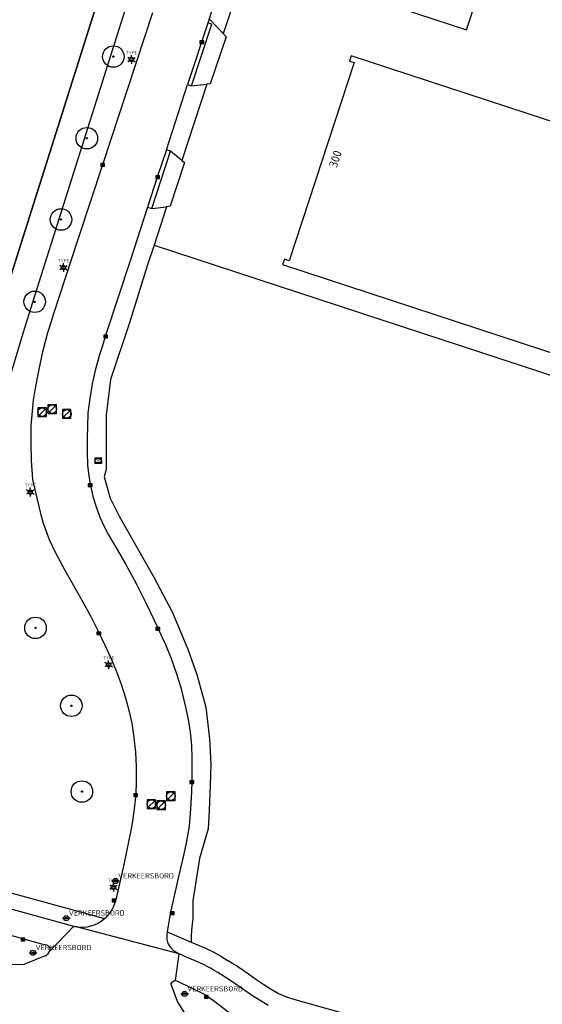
# Model space of a CAD drawing. Header units: metres. Extents: x 102000 to 105000, y 414600 to 420766.
# Tile 200 of 256: x 103203 to 103264, y 420280 to 420395. Entities that reach past the tile are written whole.
import ezdxf
from ezdxf.enums import TextEntityAlignment as Align

# ---------------------------------------------------------------- set-up
doc = ezdxf.new("R2010")
doc.units = ezdxf.units.M
doc.layers.get('0').update_dxf_attribs({"color": 8})
doc.styles.add('MtXpl_NLCS-ISO', font='NLCS-ISO.ttf')
doc.styles.add('NLCS-ISO', font='NLCS-ISO.ttf')

msp = doc.modelspace()

# ---------------------------------------------------------------- hatches: boundary and pattern name
at = {"ltscale": 0.1}
h = msp.add_hatch(color=256, dxfattribs=at)
edge = h.paths.add_edge_path()
edge.add_arc((103213.96, 420390.54), 0.075, 0, 360)
h = msp.add_hatch(color=256, dxfattribs=at)
edge = h.paths.add_edge_path()
edge.add_arc((103210.88, 420381.05), 0.075, 0, 360)
h = msp.add_hatch(color=256, dxfattribs=at)
edge = h.paths.add_edge_path()
edge.add_arc((103207.88, 420371.6), 0.075, 0, 360)
h = msp.add_hatch(color=256, dxfattribs=at)
edge = h.paths.add_edge_path()
edge.add_arc((103204.82, 420362.04), 0.075, 0, 360)
h = msp.add_hatch(color=256, dxfattribs=at)
edge = h.paths.add_edge_path()
edge.add_arc((103204.91, 420324.14), 0.075, 0, 360)
h = msp.add_hatch(color=256, dxfattribs=at)
edge = h.paths.add_edge_path()
edge.add_arc((103209.08, 420315.09), 0.075, 0, 360)
h = msp.add_hatch(color=256, dxfattribs=at)
edge = h.paths.add_edge_path()
edge.add_arc((103210.3, 420305.12), 0.075, 0, 360)

# ---------------------------------------------------------------- linework, layer by layer
for p, q in [((103254.98, 420393.64), (103275.84, 420457.08)), ((103200.89, 420361.37), (103212.86, 420399.25)), ((103212.86, 420399.25), (103200.89, 420361.37)), ((103228.53, 420398.75), (103226.98, 420393.99)), ((103204.15, 420360.54), (103215.93, 420397.85)), ((103240.25, 420398.48), (103254.98, 420393.64)), ((103225.07, 420394.83), (103225.91, 420397.4)), ((103218.49, 420395.61), (103212.72, 420378.07)), ((103224.94, 420394.44), (103222.58, 420387.28)), ((103223.04, 420387.14), (103225.39, 420394.29)), ((103225.07, 420394.83), (103224.94, 420394.44)), ((103225.39, 420394.29), (103224.94, 420394.44)), ((103225.26, 420394.77), (103225.07, 420394.83)), ((103226.72, 420393.21), (103225.26, 420394.77)), ((103226.98, 420393.99), (103226.72, 420393.21)), ((103226.72, 420393.21), (103227.06, 420392.84)), ((103224.01, 420392.05), (103224.46, 420392.35)), ((103224.46, 420392.05), (103224.01, 420392.35)), ((103224.46, 420392.35), (103224.01, 420392.35)), ((103224.01, 420392.35), (103224.01, 420392.05)), ((103224.01, 420392.05), (103224.46, 420392.05)), ((103224.46, 420392.05), (103224.46, 420392.35)), ((103227.06, 420392.84), (103225.22, 420387.38)), ((103215.83, 420390.29), (103216.29, 420390.29)), ((103215.83, 420390.09), (103216.29, 420390.09)), ((103241.95, 420389.84), (103234.37, 420366.79)), ((103241.6, 420390.61), (103241.4, 420390.02)), ((103241.4, 420390.02), (103241.95, 420389.84)), ((103278.34, 420378.55), (103241.6, 420390.61)), ((103220.12, 420379.71), (103222.58, 420387.28)), ((103224.8, 420387.33), (103221.9, 420378.47)), ((103222.58, 420387.28), (103223.04, 420387.14)), ((103223.04, 420387.14), (103224.8, 420387.33)), ((103225.22, 420387.38), (103224.8, 420387.33)), ((103218.42, 420372.87), (103220.58, 420379.56)), ((103220.12, 420379.71), (103219.1, 420376.63)), ((103220.58, 420379.56), (103220.12, 420379.71)), ((103221.9, 420378.47), (103220.58, 420379.56)), ((103222.21, 420378.21), (103220.55, 420373.14)), ((103221.9, 420378.47), (103222.21, 420378.21)), ((103212.72, 420378.07), (103209.83, 420369.29)), ((103212.49, 420377.82), (103212.94, 420378.12)), ((103212.94, 420377.82), (103212.49, 420378.12)), ((103212.94, 420378.12), (103212.49, 420378.12)), ((103212.49, 420378.12), (103212.49, 420377.82)), ((103212.49, 420377.82), (103212.94, 420377.82)), ((103212.94, 420377.82), (103212.94, 420378.12)), ((103219.1, 420376.63), (103217.93, 420373.03)), ((103218.88, 420376.38), (103219.33, 420376.68)), ((103219.33, 420376.38), (103218.88, 420376.68)), ((103219.33, 420376.68), (103218.88, 420376.68)), ((103218.88, 420376.68), (103218.88, 420376.38)), ((103218.88, 420376.38), (103219.33, 420376.38)), ((103219.33, 420376.38), (103219.33, 420376.68)), ((103217.93, 420373.03), (103215.95, 420366.91)), ((103217.93, 420373.03), (103218.42, 420372.87)), ((103218.42, 420372.87), (103220.14, 420373.09)), ((103220.14, 420373.09), (103218.69, 420368.63)), ((103220.55, 420373.14), (103220.14, 420373.09)), ((103209.83, 420369.29), (103206.98, 420360.54)), ((103218.69, 420368.63), (103217.94, 420366.35)), ((103218.69, 420368.63), (103313.39, 420337.53)), ((103215.95, 420366.91), (103213.06, 420358.12)), ((103233.82, 420366.98), (103233.62, 420366.38)), ((103234.37, 420366.79), (103233.82, 420366.98)), ((103207.93, 420366.12), (103208.39, 420366.12)), ((103207.93, 420365.92), (103208.39, 420365.92)), ((103217.94, 420366.35), (103215.85, 420359.61)), ((103233.62, 420366.38), (103270.37, 420354.31)), ((103203.2, 420357.52), (103204.15, 420360.54)), ((103206.77, 420359.87), (103206.32, 420358.43)), ((103206.98, 420360.54), (103206.77, 420359.87)), ((103215.85, 420359.61), (103213.63, 420353.01)), ((103206.32, 420358.43), (103205.86, 420356.67)), ((103213.06, 420358.12), (103212.68, 420356.93)), ((103212.84, 420357.87), (103213.29, 420358.17)), ((103213.29, 420357.87), (103212.84, 420358.17)), ((103213.29, 420358.17), (103212.84, 420358.17)), ((103212.84, 420358.17), (103212.84, 420357.87)), ((103212.84, 420357.87), (103213.29, 420357.87)), ((103213.29, 420357.87), (103213.29, 420358.17)), ((103196.1, 420333.64), (103203.2, 420357.52)), ((103205.86, 420356.67), (103205.74, 420356.23)), ((103212.68, 420356.93), (103212.34, 420355.87)), ((103205.74, 420356.23), (103205.25, 420354.01)), ((103212.34, 420355.87), (103211.89, 420354.21)), ((103211.89, 420354.21), (103211.51, 420352.52)), ((103205.25, 420354.01), (103204.83, 420351.77)), ((103213.63, 420353.01), (103213.14, 420348.86)), ((103211.51, 420352.52), (103211.21, 420350.82)), ((103204.83, 420351.77), (103204.65, 420350.62)), ((103211.21, 420350.82), (103210.99, 420349.11)), ((103204.65, 420350.62), (103204.36, 420347.61)), ((103206.2, 420349.71), (103205.2, 420349.71)), ((103205.2, 420349.71), (103205.2, 420348.71)), ((103205.34, 420348.85), (103206.05, 420349.56)), ((103206.2, 420348.71), (103206.2, 420349.71)), ((103207.36, 420350.05), (103206.36, 420350.05)), ((103206.36, 420350.05), (103206.36, 420349.05)), ((103206.5, 420349.2), (103207.21, 420349.91)), ((103207.36, 420349.05), (103207.36, 420350.05)), ((103205.2, 420348.71), (103206.2, 420348.71)), ((103206.36, 420349.05), (103207.36, 420349.05)), ((103209.03, 420349.51), (103208.03, 420349.51)), ((103208.03, 420349.51), (103208.03, 420348.51)), ((103208.03, 420348.51), (103209.03, 420348.51)), ((103208.18, 420348.66), (103208.89, 420349.36)), ((103209.03, 420348.51), (103209.03, 420349.51)), ((103210.99, 420349.11), (103210.91, 420346.12)), ((103213.14, 420348.86), (103213.11, 420342.54)), ((103204.36, 420347.61), (103204.37, 420345.6)), ((103210.91, 420346.12), (103210.9, 420344.58)), ((103204.37, 420345.6), (103204.41, 420343.61)), ((103210.9, 420344.58), (103210.96, 420343.09)), ((103211.84, 420343.92), (103212.54, 420343.94)), ((103211.86, 420343.23), (103211.84, 420343.92)), ((103212.54, 420343.94), (103212.58, 420343.26)), ((103204.41, 420343.61), (103204.58, 420341.38)), ((103210.96, 420343.09), (103211.07, 420342.07)), ((103212.58, 420343.26), (103211.86, 420343.23)), ((103211.07, 420342.07), (103211.25, 420340.83)), ((103213.11, 420342.54), (103212.88, 420341.68)), ((103212.88, 420341.68), (103213.57, 420339.22)), ((103204.58, 420341.38), (103205.06, 420339.2)), ((103211.03, 420340.58), (103211.48, 420340.88)), ((103211.48, 420340.58), (103211.03, 420340.88)), ((103211.48, 420340.88), (103211.03, 420340.88)), ((103211.03, 420340.88), (103211.03, 420340.58)), ((103211.03, 420340.58), (103211.48, 420340.58)), ((103211.25, 420340.83), (103211.52, 420339.64)), ((103211.48, 420340.58), (103211.48, 420340.88)), ((103204.07, 420340.03), (103204.54, 420340.03)), ((103204.07, 420339.83), (103204.54, 420339.83)), ((103211.52, 420339.64), (103211.58, 420339.42)), ((103211.58, 420339.42), (103211.95, 420338.2)), ((103213.57, 420339.22), (103214.63, 420337.14)), ((103205.06, 420339.2), (103205.55, 420337.28)), ((103211.95, 420338.2), (103212.39, 420337)), ((103205.55, 420337.28), (103205.82, 420336.33)), ((103212.39, 420337), (103212.91, 420335.84)), ((103214.63, 420337.14), (103218.65, 420330.04)), ((103205.82, 420336.33), (103206.51, 420334.43)), ((103212.91, 420335.84), (103213.4, 420334.97)), ((103213.4, 420334.97), (103214.4, 420333.24)), ((103206.51, 420334.43), (103207.24, 420332.86)), ((103207.24, 420332.86), (103208.03, 420331.34)), ((103214.4, 420333.24), (103215.4, 420331.5)), ((103208.03, 420331.34), (103208.31, 420330.84)), ((103215.4, 420331.5), (103216.59, 420329.31)), ((103208.31, 420330.84), (103210.29, 420327.38)), ((103216.59, 420329.31), (103217.73, 420327.06)), ((103218.65, 420330.04), (103220.79, 420325.99)), ((103210.29, 420327.38), (103211.33, 420325.47)), ((103217.73, 420327.06), (103219.11, 420324.14)), ((103220.79, 420325.99), (103222.6, 420321.66)), ((103211.33, 420325.47), (103212.27, 420323.61)), ((103212.04, 420323.36), (103212.49, 420323.66)), ((103212.49, 420323.36), (103212.04, 420323.66)), ((103212.49, 420323.66), (103212.04, 420323.66)), ((103212.04, 420323.66), (103212.04, 420323.36)), ((103212.04, 420323.36), (103212.49, 420323.36)), ((103212.27, 420323.61), (103213.65, 420320.68)), ((103212.49, 420323.36), (103212.49, 420323.66)), ((103218.89, 420323.89), (103219.34, 420324.19)), ((103219.34, 420323.89), (103218.89, 420324.19)), ((103219.34, 420324.19), (103218.89, 420324.19)), ((103218.89, 420324.19), (103218.89, 420323.89)), ((103218.89, 420323.89), (103219.34, 420323.89)), ((103219.11, 420324.14), (103219.64, 420323.03)), ((103219.34, 420323.89), (103219.34, 420324.19)), ((103219.64, 420323.03), (103220.01, 420322.21)), ((103220.01, 420322.21), (103220.67, 420320.57)), ((103222.6, 420321.66), (103223.67, 420318.73)), ((103213.18, 420319.97), (103213.65, 420319.97)), ((103213.18, 420319.77), (103213.65, 420319.77)), ((103213.65, 420320.68), (103214.3, 420319.15)), ((103220.67, 420320.57), (103221.26, 420318.9)), ((103214.3, 420319.15), (103214.88, 420317.59)), ((103221.26, 420318.9), (103221.78, 420317.2)), ((103223.67, 420318.73), (103224.7, 420314.92)), ((103214.88, 420317.59), (103215.38, 420316.01)), ((103221.78, 420317.2), (103222.35, 420314.93)), ((103215.38, 420316.01), (103215.8, 420314.41)), ((103215.8, 420314.41), (103216.1, 420313.06)), ((103222.35, 420314.93), (103222.66, 420313.48)), ((103224.7, 420314.92), (103225.12, 420311.26)), ((103216.1, 420313.06), (103216.35, 420311.39)), ((103222.66, 420313.48), (103222.88, 420312.01)), ((103222.88, 420312.01), (103223.03, 420310.52)), ((103216.35, 420311.39), (103216.52, 420309.7)), ((103225.12, 420311.26), (103225.29, 420308.32)), ((103216.52, 420309.7), (103216.61, 420308.02)), ((103223.03, 420310.52), (103223.09, 420309.04)), ((103223.09, 420309.04), (103223.07, 420306.32)), ((103216.61, 420308.02), (103216.62, 420306.33)), ((103225.29, 420308.32), (103225.22, 420305.81)), ((103216.62, 420306.33), (103216.56, 420304.8)), ((103222.84, 420306.07), (103223.29, 420306.36)), ((103223.29, 420306.07), (103222.84, 420306.36)), ((103223.29, 420306.36), (103222.84, 420306.36)), ((103222.84, 420306.36), (103222.84, 420306.07)), ((103222.84, 420306.07), (103223.29, 420306.07)), ((103223.07, 420306.32), (103223.04, 420305.09)), ((103223.29, 420306.07), (103223.29, 420306.36)), ((103221.13, 420305.08), (103220.13, 420305.08)), ((103220.13, 420305.08), (103220.13, 420304.08)), ((103220.28, 420304.22), (103220.99, 420304.93)), ((103221.13, 420304.08), (103221.13, 420305.08)), ((103223.04, 420305.09), (103222.93, 420303.11)), ((103225.22, 420305.81), (103225.1, 420302.9)), ((103216.33, 420304.55), (103216.78, 420304.85)), ((103216.78, 420304.55), (103216.33, 420304.85)), ((103216.78, 420304.85), (103216.33, 420304.85)), ((103216.33, 420304.85), (103216.33, 420304.55)), ((103216.33, 420304.55), (103216.78, 420304.55)), ((103216.56, 420304.8), (103216.39, 420303.12)), ((103216.78, 420304.55), (103216.78, 420304.85)), ((103218.87, 420304.17), (103217.87, 420304.17)), ((103217.87, 420304.17), (103217.87, 420303.17)), ((103218.02, 420303.31), (103218.73, 420304.02)), ((103218.87, 420303.17), (103218.87, 420304.17)), ((103220.02, 420304.05), (103219.02, 420304.05)), ((103219.02, 420304.05), (103219.02, 420303.05)), ((103219.17, 420303.2), (103219.88, 420303.91)), ((103220.02, 420303.05), (103220.02, 420304.05)), ((103220.13, 420304.08), (103221.13, 420304.08)), ((103216.39, 420303.12), (103216.15, 420301.45)), ((103217.87, 420303.17), (103218.87, 420303.17)), ((103219.02, 420303.05), (103220.02, 420303.05)), ((103222.93, 420303.11), (103222.76, 420301.11)), ((103225.1, 420302.9), (103224.96, 420300.77)), ((103215.99, 420300.61), (103215.18, 420296.64)), ((103216.15, 420301.45), (103215.99, 420300.61)), ((103222.76, 420301.11), (103222.4, 420299.12)), ((103224.96, 420300.77), (103223.97, 420297.33)), ((103222.4, 420299.12), (103221.98, 420297.18)), ((103221.98, 420297.18), (103221.52, 420295.25)), ((103223.97, 420297.33), (103223.18, 420292.42)), ((103215.18, 420296.64), (103214.26, 420292.53)), ((103213.75, 420294.73), (103214.65, 420294.73)), ((103221.52, 420295.25), (103220.56, 420290.91)), ((103182.54, 420293.9), (103205.62, 420287.43)), ((103198.35, 420294.36), (103212.94, 420290.36)), ((103213.74, 420294.1), (103214.2, 420294.1)), ((103213.74, 420293.9), (103214.2, 420293.9)), ((103195.67, 420293.23), (103209.2, 420289.51)), ((103213.81, 420292.32), (103214.26, 420292.62)), ((103214.26, 420292.32), (103213.81, 420292.62)), ((103214.26, 420292.62), (103213.81, 420292.62)), ((103213.81, 420292.62), (103213.81, 420292.32)), ((103213.81, 420292.32), (103214.26, 420292.32)), ((103214.26, 420292.53), (103214.17, 420292.29)), ((103214.26, 420292.32), (103214.26, 420292.62)), ((103223.18, 420292.42), (103223.19, 420290.41)), ((103208.03, 420290.4), (103208.93, 420290.4)), ((103220.56, 420290.91), (103220.33, 420289.5)), ((103220.56, 420290.83), (103221.01, 420291.13)), ((103221.01, 420290.83), (103220.56, 420291.13)), ((103221.01, 420291.13), (103220.56, 420291.13)), ((103220.56, 420291.13), (103220.56, 420290.83)), ((103220.56, 420290.83), (103221.01, 420290.83)), ((103221.01, 420290.83), (103221.01, 420291.13)), ((103223.19, 420290.41), (103223.04, 420289.01)), ((103209.37, 420289.46), (103206.48, 420286.44)), ((103221.62, 420286.28), (103209.53, 420289.43)), ((103220.33, 420289.5), (103220.21, 420288.82)), ((103223.04, 420289.01), (103223, 420288.24)), ((103203.24, 420287.77), (103203.69, 420288.07)), ((103203.69, 420287.77), (103203.24, 420288.07)), ((103203.69, 420288.07), (103203.24, 420288.07)), ((103203.24, 420288.07), (103203.24, 420287.77)), ((103203.24, 420287.77), (103203.69, 420287.77)), ((103203.69, 420287.77), (103203.69, 420288.07)), ((103220.21, 420288.82), (103220.16, 420288.5)), ((103220.21, 420288.82), (103223.01, 420287.62)), ((103223, 420288.24), (103223.01, 420287.62)), ((103205.62, 420287.43), (103206.18, 420287.29)), ((103206.18, 420287.29), (103206.35, 420287.23)), ((103206.35, 420287.23), (103206.5, 420287.1)), ((103206.58, 420286.73), (103206.48, 420286.44)), ((103206.5, 420287.1), (103206.58, 420286.93)), ((103206.58, 420286.93), (103206.58, 420286.73)), ((103223.01, 420287.62), (103224.65, 420286.92)), ((103224.65, 420286.92), (103225.57, 420286.48)), ((103206.04, 420286.01), (103203.54, 420285.03)), ((103204.17, 420286.39), (103205.07, 420286.39)), ((103206.1, 420286.03), (103206.04, 420286.01)), ((103206.32, 420286.21), (103206.1, 420286.03)), ((103206.48, 420286.44), (103206.32, 420286.21)), ((103221.15, 420286.52), (103221.62, 420286.28)), ((103221.17, 420283.15), (103221.62, 420286.28)), ((103222.52, 420285.85), (103221.62, 420286.28)), ((103223.45, 420285.46), (103222.52, 420285.85)), ((103224.37, 420285.07), (103223.45, 420285.46)), ((103225.57, 420286.48), (103226.43, 420285.98)), ((103226.43, 420285.98), (103227.29, 420285.46)), ((103203.54, 420285.03), (103199.65, 420284.91)), ((103225.24, 420284.6), (103224.37, 420285.07)), ((103220.97, 420283.11), (103221.17, 420283.15)), ((103221.17, 420283.15), (103221.34, 420283.12)), ((103229.8, 420283.81), (103230.62, 420283.23)), ((103230.62, 420283.23), (103231.43, 420282.69)), ((103220.64, 420282.83), (103220.7, 420282.84)), ((103221.41, 420280.73), (103220.64, 420282.83)), ((103220.7, 420282.84), (103220.81, 420283)), ((103220.81, 420283), (103220.97, 420283.11)), ((103221.34, 420283.12), (103224.57, 420281.52)), ((103230.25, 420281.3), (103228.61, 420282.44)), ((103231.43, 420282.69), (103232.3, 420282.14)), ((103232.3, 420282.14), (103233.14, 420281.66)), ((103221.78, 420281.6), (103222.68, 420281.6)), ((103224.54, 420281.12), (103224.99, 420281.42)), ((103224.99, 420281.12), (103224.54, 420281.42)), ((103224.99, 420281.42), (103224.54, 420281.42)), ((103224.54, 420281.42), (103224.54, 420281.12)), ((103224.54, 420281.12), (103224.99, 420281.12)), ((103224.57, 420281.52), (103225.6, 420280.84)), ((103224.99, 420281.12), (103224.99, 420281.42)), ((103231.11, 420280.75), (103230.25, 420281.3)), ((103233.14, 420281.66), (103234.06, 420281.27)), ((103234.06, 420281.27), (103235.02, 420280.96)), ((103235.02, 420280.96), (103252.86, 420275.97)), ((103223.4, 420277.58), (103221.41, 420280.73)), ((103225.6, 420280.84), (103228.78, 420278.41)), ((103231.96, 420280.24), (103231.11, 420280.75))]:
    msp.add_line(p, q)
for p, q in [((103215.84, 420390.32), (103215.62, 420390.45)), ((103215.84, 420390.07), (103215.62, 420389.94)), ((103216.06, 420390.45), (103216.06, 420390.7)), ((103216.06, 420389.94), (103216.06, 420389.69)), ((103216.28, 420390.32), (103216.5, 420390.45)), ((103216.28, 420390.07), (103216.5, 420389.94)), ((103207.94, 420366.15), (103207.72, 420366.27)), ((103207.94, 420365.89), (103207.72, 420365.77)), ((103208.16, 420366.27), (103208.16, 420366.53)), ((103208.16, 420365.77), (103208.16, 420365.51)), ((103208.38, 420366.15), (103208.6, 420366.27)), ((103208.38, 420365.89), (103208.6, 420365.77)), ((103204.3, 420340.18), (103204.3, 420340.44)), ((103204.08, 420340.06), (103203.87, 420340.18)), ((103204.08, 420339.8), (103203.87, 420339.68)), ((103204.3, 420339.68), (103204.3, 420339.42)), ((103204.52, 420340.06), (103204.74, 420340.18)), ((103204.52, 420339.8), (103204.74, 420339.68)), ((103213.2, 420319.99), (103212.98, 420320.12)), ((103213.41, 420320.12), (103213.41, 420320.37)), ((103213.63, 420319.99), (103213.85, 420320.12)), ((103213.2, 420319.74), (103212.98, 420319.61)), ((103213.41, 420319.61), (103213.41, 420319.36)), ((103213.63, 420319.74), (103213.85, 420319.61)), ((103213.75, 420294.13), (103213.53, 420294.25)), ((103213.75, 420293.87), (103213.53, 420293.75)), ((103213.97, 420294.25), (103213.97, 420294.51)), ((103213.97, 420293.75), (103213.97, 420293.49)), ((103214.19, 420294.13), (103214.41, 420294.25)), ((103214.19, 420293.87), (103214.41, 420293.75))]:
    msp.add_line(p, q, dxfattribs=at)
for centre, radius in [((103213.96, 420390.54), 1.25), ((103213.96, 420390.54), 0.0225), ((103210.88, 420381.05), 1.25), ((103210.88, 420381.05), 0.0225), ((103207.88, 420371.6), 1.25), ((103207.88, 420371.6), 0.0225), ((103204.82, 420362.04), 1.25), ((103204.82, 420362.04), 0.0225), ((103205.7, 420349.21), 0.5), ((103206.86, 420349.55), 0.5), ((103208.54, 420349.01), 0.5), ((103204.91, 420324.14), 1.25), ((103204.91, 420324.14), 0.0225), ((103209.08, 420315.09), 1.25), ((103209.08, 420315.09), 0.0225), ((103210.3, 420305.12), 1.25), ((103210.3, 420305.12), 0.0225), ((103220.63, 420304.58), 0.5), ((103218.38, 420303.67), 0.5), ((103219.52, 420303.55), 0.5), ((103214.2, 420294.73), 0.3), ((103214.2, 420294.73), 0.112), ((103208.48, 420290.4), 0.3), ((103208.48, 420290.4), 0.112), ((103204.62, 420286.39), 0.3), ((103204.62, 420286.39), 0.112), ((103222.23, 420281.6), 0.3), ((103222.23, 420281.6), 0.112)]:
    msp.add_circle(centre, radius)
for centre, radius in [((103213.96, 420390.54), 0.075), ((103216.06, 420390.2), 0.253), ((103210.88, 420381.05), 0.075), ((103207.88, 420371.6), 0.075), ((103208.16, 420366.02), 0.253), ((103204.82, 420362.04), 0.075), ((103204.3, 420339.93), 0.253), ((103204.91, 420324.14), 0.075), ((103213.41, 420319.86), 0.253), ((103209.08, 420315.09), 0.075), ((103210.3, 420305.12), 0.075), ((103213.97, 420294), 0.253)]:
    msp.add_circle(centre, radius, dxfattribs=at)
for centre, radius, start, end in [((103210.27, 420293.42), 4.06, 311.1361, 343.7405), ((103210.27, 420293.43), 4.07, 259.5514, 311.0839), ((103209.89, 420291.93), 2.52, 254.0153, 258.0681), ((103209.88, 420291.55), 2.15, 256.2277, 260.6055), ((103222.16, 420288.26), 2.01, 173.1631, 240.0363), ((103202.41, 420244.8), 47.66, 54.9118, 58.5315), ((103195.37, 420234.34), 58.46, 55.3584, 59.2795)]:
    msp.add_arc(centre, radius, start, end)
msp.add_ellipse((103212.19, 420343.58), major_axis=(-0.364, 0), ratio=0.685994)

# ---------------------------------------------------------------- texts
for s, height, rotation, style, p in [('300', 1, 71.7916, 'MtXpl_NLCS-ISO', (103239.91, 420377.54)), ('BR', 0.2, 360, 'NLCS-ISO', (103212.04, 420343.51))]:
    msp.add_text(s, height=height, rotation=rotation, dxfattribs=dict(style=style)).set_placement(p)
at = {"style": 'NLCS-ISO'}
for p in [(103216.06, 420390.7), (103208.16, 420366.53), (103204.3, 420340.44), (103213.41, 420320.37), (103213.97, 420294.51)]:
    msp.add_attdef('TYPE', text='', height=0.36, dxfattribs=at).set_placement(p, align=Align.BOTTOM_CENTER)
for p in [(103214.5, 420295.03), (103208.78, 420290.71), (103204.92, 420286.69), (103222.53, 420281.9)]:
    msp.add_attdef('VERKEERSBORD', p, 'B09', height=0.6, dxfattribs=at)

doc.saveas('drawing.dxf')
